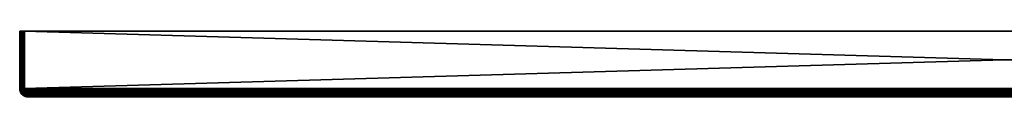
# Model space of a CAD drawing. Header units: inches. Extents: x 0 to 1200, y 503 to 543.
# Tile 1 of 2: x 0 to 600, y 503 to 543. Entities that reach past the tile are written whole.
import ezdxf

# ---------------------------------------------------------------- set-up
doc = ezdxf.new("R2010")
doc.units = ezdxf.units.IN
doc.header["$MEASUREMENT"] = 0
doc.layers.get('0').update_dxf_attribs({"true_color": 0x1c1cb1})

msp = doc.modelspace()

# ---------------------------------------------------------------- meshes
at = {"color": 53, "true_color": 0xe0c657}
mesh = msp.add_polyface(dxfattribs=at)
corners = [(2.48, 508.07, 528.3), (1.97, 543.07, 528.17), (1.97, 508.07, 528.17), (1.5, 543.07, 527.95), (1.5, 508.07, 527.95), (1.07, 543.07, 527.65), (1.07, 508.07, 527.65), (0.7, 543.07, 527.28), (0.7, 508.07, 527.28), (0.4, 543.07, 526.85), (0.4, 508.07, 526.85), (0.18, 543.07, 526.37), (0.18, 508.07, 526.37), (0.05, 543.07, 525.87), (0.05, 508.07, 525.87), (0, 508.07, 525.35), (0, 508.01, 525.35), (0.18, 508, 526.37), (1.5, 508, 527.95), (1.97, 508, 528.17), (0.05, 508, 525.87), (0.4, 508, 526.85), (0.7, 507.99, 527.28), (1.07, 507.99, 527.65), (2.48, 508, 528.3), (0.05, 507.39, -468.63), (0, 508.01, -468.65), (0, 508.07, -468.65), (1.5, 508.07, -471.25), (1.97, 508.07, -471.47), (1.97, 508, -471.47), (0.18, 508.07, -469.68), (0.4, 508.07, -470.15), (0.4, 508, -470.15), (0.05, 508.07, -469.17), (0.18, 508, -469.68), (0.05, 508, -469.17), (2.48, 508, -471.61), (2.48, 508.07, -471.61), (1.5, 508, -471.25), (1.07, 507.99, -470.95), (1.07, 508.07, -470.95), (0.7, 507.99, -470.58), (0.7, 508.07, -470.58)]
mesh.append_faces([[corners[k] for k in face] for face in [(0, 1, 2), (2, 3, 4), (4, 5, 6), (6, 7, 8), (8, 9, 10), (10, 11, 12), (12, 13, 14), (14, 15, 16), (10, 12, 17), (2, 4, 18), (0, 2, 19), (14, 16, 20), (20, 17, 12), (20, 12, 14), (21, 22, 8), (21, 8, 10), (22, 23, 6), (22, 6, 8), (23, 18, 4), (23, 4, 6), (10, 17, 21), (0, 19, 24), (2, 18, 19), (25, 16, 26), (26, 16, 15), (26, 15, 27), (28, 29, 30), (31, 32, 33), (34, 31, 35), (27, 34, 36), (27, 36, 26), (37, 30, 29), (37, 29, 38), (39, 40, 41), (39, 41, 28), (40, 42, 43), (40, 43, 41), (42, 33, 32), (42, 32, 43), (28, 30, 39), (34, 35, 36), (31, 33, 35)]], dxfattribs={"color": 53})
mesh = msp.add_polyface(dxfattribs=at)
corners = [(0, 508.07, 525.35), (0, 543.07, 525.35), (0, 508.07, -468.65), (0, 543.07, -468.65), (0.4, 543.07, -470.15), (0.18, 543.07, -469.68), (2.48, 543.07, -471.61), (3, 543.07, -471.65), (0.05, 543.07, -469.17), (0.05, 543.07, 525.87), (3, 543.07, 528.35), (0.18, 543.07, 526.37), (2.48, 543.07, 528.3), (0.4, 543.07, 526.85), (0.7, 543.07, 527.28), (1.07, 543.07, 527.65), (1.5, 543.07, 527.95), (1.97, 543.07, 528.17), (1.97, 543.07, -471.47), (1.5, 543.07, -471.25), (1.07, 543.07, -470.95), (0.7, 543.07, -470.58), (0.05, 508.07, -469.17), (0.18, 508.07, -469.68), (0.4, 508.07, -470.15), (0.7, 508.07, -470.58), (1.07, 508.07, -470.95), (1.5, 508.07, -471.25), (1.97, 508.07, -471.47), (2.48, 508.07, -471.61), (2.48, 508.07, 528.3), (1.97, 508.07, 528.17), (1.5, 508.07, 527.95), (1.07, 508.07, 527.65), (0.7, 508.07, 527.28), (0.4, 508.07, 526.85), (0.18, 508.07, 526.37), (0.05, 508.07, 525.87)]
mesh.append_faces([[corners[k] for k in face] for face in [(0, 1, 2), (2, 1, 3), (4, 5, 6), (6, 5, 7), (3, 7, 8), (8, 7, 5), (1, 9, 10), (10, 9, 11), (10, 11, 12), (12, 11, 13), (12, 13, 14), (14, 15, 12), (12, 15, 16), (12, 16, 17), (6, 18, 19), (19, 20, 6), (6, 20, 21), (6, 21, 4), (2, 3, 8), (2, 8, 22), (22, 8, 5), (22, 5, 23), (23, 5, 4), (23, 4, 24), (24, 4, 21), (24, 21, 25), (25, 21, 20), (25, 20, 26), (26, 20, 19), (26, 19, 27), (27, 19, 18), (27, 18, 28), (28, 18, 6), (28, 6, 29), (30, 12, 17), (31, 17, 16), (32, 16, 15), (33, 15, 14), (34, 14, 13), (35, 13, 11), (36, 11, 9), (37, 9, 1), (37, 1, 0)]], dxfattribs={"color": 53})
mesh = msp.add_polyface(dxfattribs=at)
corners = [(3, 508.07, 528.35), (1197, 543.07, 528.35), (3, 543.07, 528.35), (3, 508.07, -471.65), (3, 543.07, -471.65), (1197, 508.07, -471.65), (0, 543.07, -468.65), (0, 543.07, 525.35), (1200, 543.07, 525.35), (1197, 543.07, -471.65), (5, 503.07, 523.35), (4.76, 503.1, 523.96), (4.72, 503.1, 523.92), (4.43, 503.1, 523.63), (4.39, 503.1, 523.59), (4.47, 503.1, 523.67), (4.55, 503.09, 523.75), (4.51, 503.09, 523.71), (4.59, 503.09, 523.8), (4.63, 503.09, 523.84), (4.44, 503.19, 524.47), (4.67, 503.1, 523.88), (4.65, 503.15, 524.21), (5, 503.07, -466.65), (4.39, 503.1, -466.9), (3, 508.01, 528.35), (1197, 508.01, 528.35), (3.02, 507.39, 528.3), (1196.98, 507.39, 528.3), (3.03, 507.2, 528.26), (1196.97, 507.2, 528.26), (3.07, 506.76, 528.17), (1196.93, 506.76, 528.17), (3.12, 506.36, 528.04), (1196.88, 506.36, 528.04), (3.16, 506.12, 527.95), (4.43, 503.1, -466.94), (4.44, 503.19, -467.77), (4.65, 503.15, -467.52), (4.72, 503.1, -467.22), (4.76, 503.1, -467.26), (4.67, 503.1, -467.18), (4.59, 503.09, -467.1), (4.63, 503.09, -467.14), (4.55, 503.09, -467.06), (4.51, 503.09, -467.02), (4.47, 503.1, -466.98), (3, 508.01, -471.65), (1196.88, 506.36, -471.34), (3.16, 506.12, -471.26), (3.12, 506.36, -471.34), (1196.93, 506.76, -471.48), (3.07, 506.76, -471.48), (1196.98, 507.39, -471.61), (3.02, 507.39, -471.61), (1196.97, 507.2, -471.57), (3.03, 507.2, -471.57)]
mesh.append_faces([[corners[k] for k in face] for face in [(0, 1, 2), (3, 4, 5), (6, 7, 8), (8, 7, 2), (6, 9, 4), (10, 11, 12), (13, 14, 10), (10, 15, 13), (10, 16, 17), (10, 18, 16), (10, 19, 18), (17, 15, 10), (20, 21, 12), (12, 11, 20), (20, 11, 22), (21, 10, 12), (21, 19, 10), (23, 10, 24), (24, 10, 14), (0, 25, 26), (26, 25, 27), (28, 27, 29), (30, 29, 31), (32, 31, 33), (34, 33, 35), (23, 24, 36), (37, 38, 39), (39, 38, 40), (39, 40, 23), (23, 41, 39), (23, 42, 43), (23, 44, 42), (23, 45, 44), (43, 41, 23), (46, 23, 36), (46, 45, 23), (47, 3, 5), (48, 49, 50), (51, 50, 52), (47, 53, 54), (54, 55, 56), (56, 55, 52)]], dxfattribs={"color": 53})
mesh = msp.add_polyface(dxfattribs=at)
corners = [(1197, 508.07, 528.35), (1197, 543.07, 528.35), (3, 508.07, 528.35), (1197, 508.07, -471.65), (3, 543.07, -471.65), (1197, 543.07, -471.65), (1200, 543.07, 525.35), (1200, 543.07, -468.65), (0, 543.07, -468.65), (3, 543.07, 528.35), (1197, 508.01, 528.35), (3.02, 507.39, 528.3), (1196.98, 507.39, 528.3), (3.03, 507.2, 528.26), (1196.97, 507.2, 528.26), (3.07, 506.76, 528.17), (1196.93, 506.76, 528.17), (3.12, 506.36, 528.04), (1196.88, 506.36, 528.04), (3.16, 506.12, 527.95), (1196.84, 506.12, 527.95), (3.27, 505.57, 527.67), (1196.73, 505.57, 527.67), (3.29, 505.45, 527.61), (1196.71, 505.45, 527.61), (3.47, 504.86, 527.17), (1196.53, 504.86, 527.17), (1196.28, 504.24, 526.56), (1196.39, 504.46, 526.81), (3.61, 504.46, 526.81), (1196.51, 504.78, 527.12), (3.75, 504.15, 526.46), (1196.25, 504.15, 526.46), (3.92, 503.86, 526.06), (1196.08, 503.86, 526.06), (4, 503.74, 525.84), (1196, 503.74, 525.84), (4.1, 503.6, 525.6), (1195.9, 503.6, 525.6), (4.3, 503.38, 525.1), (1195.7, 503.38, 525.1), (4.32, 503.37, 525.06), (1195.68, 503.37, 525.06), (1195.28, 503.1, 523.92), (1195.24, 503.1, 523.96), (1195, 503.07, 523.35), (1196, 503.74, -469.15), (1195.9, 503.6, -468.91), (4.1, 503.6, -468.91), (1195.7, 503.38, -468.4), (3.92, 503.86, -469.36), (1196.08, 503.86, -469.36), (1196.53, 504.86, -470.48), (1196.51, 504.78, -470.42), (3.61, 504.46, -470.12), (1196.39, 504.46, -470.12), (3.72, 504.24, -469.86), (1196.28, 504.24, -469.86), (3.75, 504.15, -469.77), (1196.25, 504.15, -469.77), (3.47, 504.86, -470.48), (1196.71, 505.45, -470.91), (3.29, 505.45, -470.91), (1196.73, 505.57, -470.98), (3.27, 505.57, -470.98), (1196.84, 506.12, -471.26), (3.16, 506.12, -471.26), (1196.88, 506.36, -471.34), (3.12, 506.36, -471.34), (1196.93, 506.76, -471.48), (3.07, 506.76, -471.48), (1196.97, 507.2, -471.57), (1197, 508.01, -471.65), (3, 508.01, -471.65), (1196.98, 507.39, -471.61), (3.02, 507.39, -471.61), (1195, 503.07, -466.65), (1195.24, 503.1, -467.26), (1195.28, 503.1, -467.22)]
mesh.append_faces([[corners[k] for k in face] for face in [(0, 1, 2), (3, 4, 5), (6, 7, 8), (6, 9, 1), (7, 5, 8), (10, 0, 2), (10, 11, 12), (12, 13, 14), (14, 15, 16), (16, 17, 18), (18, 19, 20), (20, 21, 22), (22, 23, 24), (24, 25, 26), (27, 28, 29), (26, 29, 30), (30, 29, 28), (27, 31, 32), (32, 33, 34), (34, 35, 36), (36, 37, 38), (38, 39, 40), (40, 41, 42), (43, 44, 45), (46, 47, 48), (48, 47, 49), (50, 51, 46), (52, 53, 54), (54, 53, 55), (56, 55, 57), (58, 57, 59), (58, 59, 51), (52, 60, 61), (61, 62, 63), (63, 64, 65), (65, 66, 67), (67, 68, 69), (69, 70, 71), (3, 72, 73), (73, 72, 74), (75, 74, 71), (76, 77, 78)]], dxfattribs={"color": 53})
mesh = msp.add_polyface(dxfattribs=at)
corners = [(2.48, 508.07, -471.61), (2.48, 543.07, -471.61), (3, 543.07, -471.65), (3, 508.07, -471.65), (3, 508.07, 528.35), (3, 543.07, 528.35), (2.48, 543.07, 528.3), (2.48, 508.07, 528.3), (2.48, 508, 528.3), (3, 508.01, 528.35), (2.51, 507.33, 528.25), (3.02, 507.39, 528.3), (3.03, 507.2, 528.26), (2.59, 506.65, 528.1), (3.07, 506.76, 528.17), (2.91, 505.3, 527.48), (3.27, 505.57, 527.67), (2.72, 505.97, 527.85), (3.16, 506.12, 527.95), (3.12, 506.36, 528.04), (3.18, 504.64, 526.97), (3.49, 504.78, 527.12), (3.47, 504.86, 527.17), (3.29, 505.45, 527.61), (2.54, 505.18, 527.3), (2.87, 504.54, 526.78), (2.57, 504.46, 526.56), (3, 508.01, -471.65), (2.48, 508, -471.61), (3.02, 507.39, -471.61), (2.51, 507.33, -471.55), (3.03, 507.2, -471.57), (2.59, 506.65, -471.41), (3.07, 506.76, -471.48), (3.12, 506.36, -471.34), (2.72, 505.97, -471.16), (3.16, 506.12, -471.26), (2.91, 505.3, -470.78), (3.27, 505.57, -470.98), (3.29, 505.45, -470.91), (3.18, 504.64, -470.27), (3.47, 504.86, -470.48), (3.49, 504.78, -470.42), (3.61, 504.46, -470.12), (2.87, 504.54, -470.08), (2.54, 505.18, -470.6)]
mesh.append_faces([[corners[k] for k in face] for face in [(0, 1, 2), (0, 2, 3), (4, 5, 6), (4, 6, 7), (4, 7, 8), (4, 8, 9), (9, 8, 10), (9, 10, 11), (11, 10, 12), (12, 10, 13), (12, 13, 14), (15, 16, 17), (17, 16, 18), (17, 18, 13), (13, 18, 19), (13, 19, 14), (20, 21, 22), (20, 22, 15), (15, 22, 23), (15, 23, 16), (17, 24, 15), (15, 24, 25), (15, 25, 20), (24, 26, 25), (0, 3, 27), (0, 27, 28), (28, 27, 29), (28, 29, 30), (30, 29, 31), (30, 31, 32), (31, 33, 32), (32, 33, 34), (32, 34, 35), (35, 34, 36), (35, 36, 37), (36, 38, 37), (37, 38, 39), (37, 39, 40), (40, 39, 41), (41, 42, 40), (40, 42, 43), (40, 44, 45), (40, 45, 37)]], dxfattribs={"color": 53})
mesh = msp.add_polyface(dxfattribs=at)
corners = [(0.05, 508, 525.87), (0, 508.01, 525.35), (0.05, 507.39, 525.33), (0.1, 507.33, 525.84), (0.08, 507.2, 525.31), (0.25, 506.65, 525.76), (0.17, 506.76, 525.28), (0.31, 506.36, 525.22), (0.5, 505.97, 525.63), (0.4, 506.56, 526.23), (0.24, 507.28, 526.33), (0.18, 508, 526.37), (0.46, 507.25, 526.8), (0.7, 507.99, 527.28), (0.4, 508, 526.85), (0.62, 506.51, 526.67), (0.66, 505.86, 526.06), (0.31, 506.36, -468.53), (0.17, 506.76, -468.58), (0.08, 507.2, -468.62), (0.05, 507.39, -468.63), (0, 508.01, -468.65), (0.05, 508, -469.17), (0.1, 507.33, -469.14), (0.25, 506.65, -469.07), (0.4, 506.12, -468.49), (0.76, 507.23, -470.53), (0.46, 507.25, -470.1), (0.4, 508, -470.15), (0.18, 508, -469.68), (0.24, 507.28, -469.64), (0.4, 506.56, -469.53), (0.66, 505.86, -469.36), (0.62, 506.51, -469.98)]
mesh.append_faces([[corners[k] for k in face] for face in [(0, 1, 2), (0, 2, 3), (3, 2, 4), (3, 4, 5), (4, 6, 5), (5, 6, 7), (5, 7, 8), (8, 9, 5), (5, 9, 10), (5, 10, 3), (3, 10, 11), (3, 11, 0), (12, 13, 14), (14, 11, 10), (14, 10, 12), (12, 10, 9), (12, 9, 15), (15, 9, 16), (17, 7, 18), (18, 7, 6), (18, 6, 19), (6, 4, 19), (19, 4, 2), (19, 2, 20), (20, 2, 1), (21, 22, 23), (21, 23, 20), (20, 23, 19), (19, 23, 24), (19, 24, 18), (24, 25, 17), (24, 17, 18), (26, 27, 28), (22, 29, 30), (22, 30, 23), (23, 30, 31), (23, 31, 24), (24, 31, 32), (29, 28, 27), (29, 27, 30), (30, 27, 33), (30, 33, 31)]], dxfattribs={"color": 53})
mesh = msp.add_polyface(dxfattribs=at)
corners = [(0.5, 505.97, 525.63), (0.31, 506.36, 525.22), (0.4, 506.12, 525.19), (0.87, 505.3, 525.43), (0.68, 505.57, 525.08), (0.74, 505.45, 525.05), (1.38, 504.64, 525.17), (1.18, 504.86, 524.88), (1.05, 505.18, 525.81), (0.66, 505.86, 526.06), (0.4, 506.56, 526.23), (1.28, 505.1, 526.16), (1.18, 505.75, 526.84), (0.89, 505.79, 526.46), (0.92, 506.48, 527.08), (0.62, 506.51, 526.67), (1.27, 506.48, 527.43), (1.18, 504.86, -468.18), (1.23, 504.78, 524.86), (0.74, 505.45, -468.36), (0.68, 505.57, -468.38), (0.4, 506.12, -468.49), (0.31, 506.36, -468.53), (0.87, 505.3, -468.74), (0.5, 505.97, -468.93), (0.25, 506.65, -469.07), (1.38, 504.64, -468.47), (1.51, 505.75, -470.47), (1.18, 505.75, -470.14), (0.92, 506.48, -470.38), (0.89, 505.79, -469.77), (0.62, 506.51, -469.98), (0.66, 505.86, -469.36), (1.05, 505.18, -469.11), (1.57, 504.54, -468.78), (0.4, 506.56, -469.53), (1.28, 505.1, -469.47)]
mesh.append_faces([[corners[k] for k in face] for face in [(0, 1, 2), (0, 2, 3), (2, 4, 3), (3, 4, 5), (3, 5, 6), (6, 5, 7), (6, 8, 3), (3, 8, 9), (3, 9, 0), (0, 9, 10), (11, 12, 13), (13, 12, 14), (13, 14, 15), (12, 16, 14), (15, 9, 13), (13, 9, 8), (13, 8, 11), (17, 18, 7), (17, 7, 19), (19, 7, 5), (19, 5, 20), (20, 5, 4), (20, 4, 21), (21, 4, 2), (21, 2, 22), (22, 2, 1), (23, 20, 24), (24, 20, 21), (24, 21, 25), (26, 17, 23), (23, 17, 19), (23, 19, 20), (27, 28, 29), (28, 30, 31), (28, 31, 29), (25, 32, 24), (24, 32, 33), (24, 33, 23), (23, 33, 34), (35, 30, 32), (32, 30, 36), (32, 36, 33)]], dxfattribs={"color": 53})
mesh = msp.add_polyface(dxfattribs=at)
corners = [(0.62, 506.51, 526.67), (0.92, 506.48, 527.08), (0.76, 507.23, 527.22), (0.46, 507.25, 526.8), (0.7, 507.99, 527.28), (1.27, 506.48, 527.43), (1.13, 507.23, 527.59), (1.07, 507.99, 527.65), (1.68, 506.51, 527.72), (1.55, 507.25, 527.89), (1.5, 508, 527.95), (2.48, 508, 528.3), (1.97, 508, 528.17), (2.01, 507.28, 528.11), (2.51, 507.33, 528.25), (2.12, 506.56, 527.95), (2.59, 506.65, 528.1), (2.29, 505.86, 527.68), (2.72, 505.97, -471.16), (2.12, 506.56, -471.25), (2.59, 506.65, -471.41), (2.01, 507.28, -471.41), (2.51, 507.33, -471.55), (1.97, 508, -471.47), (2.48, 508, -471.61), (1.68, 506.51, -471.03), (1.27, 506.48, -470.73), (1.13, 507.23, -470.89), (1.55, 507.25, -471.19), (1.07, 507.99, -470.95), (1.5, 508, -471.25), (0.92, 506.48, -470.38), (0.76, 507.23, -470.53), (0.7, 507.99, -470.58), (0.62, 506.51, -469.98), (0.46, 507.25, -470.1), (0.4, 508, -470.15), (2.29, 505.86, -470.99), (0.4, 506.56, -469.53), (0.89, 505.79, -469.77)]
mesh.append_faces([[corners[k] for k in face] for face in [(0, 1, 2), (0, 2, 3), (3, 2, 4), (1, 5, 6), (1, 6, 2), (2, 6, 7), (2, 7, 4), (5, 8, 9), (5, 9, 6), (6, 9, 10), (6, 10, 7), (11, 12, 13), (11, 13, 14), (14, 13, 15), (14, 15, 16), (16, 15, 17), (12, 10, 9), (12, 9, 13), (13, 9, 8), (13, 8, 15), (18, 19, 20), (20, 19, 21), (20, 21, 22), (22, 21, 23), (22, 23, 24), (25, 26, 27), (25, 27, 28), (28, 27, 29), (28, 29, 30), (26, 31, 32), (26, 32, 27), (27, 32, 33), (27, 33, 29), (31, 34, 35), (31, 35, 32), (32, 36, 33), (30, 23, 21), (30, 21, 28), (28, 21, 19), (28, 19, 25), (25, 19, 37), (38, 34, 39)]], dxfattribs={"color": 53})
mesh = msp.add_polyface(dxfattribs=at)
corners = [(1.18, 504.86, 524.88), (1.23, 504.78, 524.86), (1.38, 504.64, 525.17), (1.57, 504.54, 525.48), (1.05, 505.18, 525.81), (1.78, 504.46, 525.77), (1.54, 505.06, 526.5), (1.28, 505.1, 526.16), (1.18, 505.75, 526.84), (2.03, 504.43, 526.06), (1.85, 505.06, 526.8), (1.51, 505.75, 527.17), (1.27, 506.48, 527.43), (2.29, 504.43, 526.32), (2.18, 505.1, 527.07), (1.89, 505.79, 527.46), (1.68, 506.51, 527.72), (2.59, 506.65, 528.1), (2.29, 505.86, 527.68), (2.72, 505.97, 527.85), (2.54, 505.18, 527.3), (2.12, 506.56, 527.95), (2.57, 504.46, 526.56), (1.38, 504.64, -468.47), (1.23, 504.78, -468.16), (1.18, 504.86, -468.18), (2.91, 505.3, -470.78), (2.54, 505.18, -470.6), (2.29, 505.86, -470.99), (2.72, 505.97, -471.16), (2.12, 506.56, -471.25), (2.57, 504.46, -469.87), (1.85, 505.06, -470.11), (2.18, 505.1, -470.38), (1.51, 505.75, -470.47), (1.89, 505.79, -470.76), (1.27, 506.48, -470.73), (1.68, 506.51, -471.03), (2.29, 504.43, -469.63), (1.54, 505.06, -469.8), (1.18, 505.75, -470.14), (0.92, 506.48, -470.38), (2.03, 504.43, -469.36), (1.28, 505.1, -469.47), (0.89, 505.79, -469.77), (2.87, 504.54, -470.08), (0.87, 505.3, -468.74), (1.57, 504.54, -468.78), (1.05, 505.18, -469.11), (1.78, 504.46, -469.08)]
mesh.append_faces([[corners[k] for k in face] for face in [(0, 1, 2), (2, 3, 4), (5, 6, 7), (7, 6, 8), (9, 10, 6), (6, 10, 11), (6, 11, 8), (8, 11, 12), (13, 14, 10), (10, 14, 15), (10, 15, 11), (11, 15, 16), (11, 16, 12), (7, 4, 3), (17, 18, 19), (19, 18, 20), (21, 16, 15), (21, 15, 18), (18, 15, 14), (18, 14, 20), (20, 14, 22), (23, 24, 25), (26, 27, 28), (26, 28, 29), (29, 28, 30), (31, 32, 33), (33, 32, 34), (33, 34, 35), (35, 34, 36), (35, 36, 37), (38, 39, 32), (32, 39, 40), (32, 40, 34), (34, 41, 36), (42, 43, 39), (39, 43, 44), (39, 44, 40), (37, 28, 35), (35, 28, 27), (35, 27, 33), (33, 27, 45), (46, 47, 23), (48, 43, 49)]], dxfattribs={"color": 53})
mesh = msp.add_polyface(dxfattribs=at)
corners = [(1.38, 504.64, 525.17), (1.23, 504.78, 524.86), (1.53, 504.46, 524.73), (1.69, 504.34, 525.01), (1.79, 504.24, 524.63), (2.04, 504.05, 524.83), (1.89, 504.15, 524.59), (2.29, 503.86, 524.43), (2.22, 503.97, 525.07), (1.87, 504.24, 525.28), (1.57, 504.54, 525.48), (2.08, 504.18, 525.55), (2.03, 504.43, 526.06), (1.78, 504.46, 525.77), (1.54, 505.06, 526.5), (2.29, 504.43, 526.32), (1.85, 505.06, 526.8), (1.28, 505.1, 526.16), (1.18, 504.86, -468.18), (1.23, 504.78, -468.16), (1.53, 504.46, -468.04), (1.79, 504.24, -467.94), (1.89, 504.15, -467.9), (2.29, 503.86, -467.74), (1.69, 504.34, -468.32), (1.38, 504.64, -468.47), (2.04, 504.05, -468.14), (2.29, 504.43, -469.63), (2.03, 504.43, -469.36), (1.54, 505.06, -469.8), (2.3, 504.15, -469.11), (2.08, 504.18, -468.85), (1.78, 504.46, -469.08), (1.28, 505.1, -469.47), (1.57, 504.54, -468.78), (1.87, 504.24, -468.59), (2.22, 503.97, -468.37), (1.05, 505.18, -469.11), (2.4, 503.92, -468.61)]
mesh.append_faces([[corners[k] for k in face] for face in [(0, 1, 2), (0, 2, 3), (3, 2, 4), (3, 4, 5), (4, 6, 5), (5, 6, 7), (5, 8, 9), (5, 9, 3), (3, 9, 10), (3, 10, 0), (11, 12, 13), (13, 12, 14), (12, 15, 16), (17, 10, 13), (13, 10, 9), (13, 9, 11), (11, 9, 8), (18, 19, 2), (2, 19, 20), (2, 20, 4), (4, 20, 21), (4, 21, 6), (6, 21, 22), (6, 22, 23), (2, 1, 18), (24, 19, 25), (22, 21, 24), (24, 21, 20), (24, 20, 19), (24, 26, 22), (27, 28, 29), (30, 31, 32), (30, 32, 28), (28, 32, 33), (25, 34, 35), (25, 35, 24), (24, 35, 36), (24, 36, 26), (37, 32, 34), (34, 32, 31), (34, 31, 35), (35, 31, 38)]], dxfattribs={"color": 53})
mesh = msp.add_polyface(dxfattribs=at)
corners = [(2.04, 504.05, 524.83), (2.29, 503.86, 524.43), (2.44, 503.78, 524.63), (2.5, 503.74, 524.35), (2.88, 503.55, 524.41), (2.6, 503.72, 524.83), (2.22, 503.97, 525.07), (2.77, 503.68, 525.03), (2.61, 503.89, 525.53), (2.4, 503.92, 525.3), (2.3, 504.15, 525.8), (2.08, 504.18, 525.55), (2.03, 504.43, 526.06), (2.54, 504.15, 526.05), (2.29, 504.43, 526.32), (2.8, 504.18, 526.27), (2.57, 504.46, 526.56), (2.18, 505.1, 527.07), (1.89, 504.15, 524.59), (2.29, 503.86, -467.74), (2.5, 503.74, -467.65), (2.74, 503.6, 524.25), (1.89, 504.15, -467.9), (2.04, 504.05, -468.14), (2.44, 503.78, -467.94), (2.74, 503.6, -467.55), (2.8, 504.18, -469.57), (2.54, 504.15, -469.35), (2.29, 504.43, -469.63), (2.57, 504.46, -469.87), (1.85, 505.06, -470.11), (2.82, 503.89, -469.04), (2.61, 503.89, -468.83), (2.3, 504.15, -469.11), (2.03, 504.43, -469.36), (2.4, 503.92, -468.61), (2.08, 504.18, -468.85), (2.18, 505.1, -470.38), (2.87, 504.54, -470.08), (2.22, 503.97, -468.37), (2.6, 503.72, -468.14), (1.87, 504.24, -468.59), (2.77, 503.68, -468.33)]
mesh.append_faces([[corners[k] for k in face] for face in [(0, 1, 2), (2, 1, 3), (2, 3, 4), (4, 5, 2), (2, 5, 6), (2, 6, 0), (7, 8, 9), (9, 8, 10), (9, 10, 11), (11, 10, 12), (8, 13, 10), (10, 13, 14), (10, 14, 12), (13, 15, 16), (13, 16, 14), (14, 16, 17), (11, 6, 9), (9, 6, 5), (9, 5, 7), (18, 19, 1), (1, 19, 20), (1, 20, 3), (3, 20, 21), (22, 23, 24), (22, 24, 19), (19, 24, 20), (20, 24, 25), (26, 27, 28), (26, 28, 29), (29, 28, 30), (31, 32, 33), (31, 33, 27), (27, 33, 34), (27, 34, 28), (32, 35, 36), (32, 36, 33), (37, 38, 29), (23, 39, 40), (23, 40, 24), (41, 35, 39), (39, 35, 42), (39, 42, 40)]], dxfattribs={"color": 53})
mesh = msp.add_polyface(dxfattribs=at)
corners = [(3.34, 504.34, 526.66), (3.49, 504.78, 527.12), (3.18, 504.64, 526.97), (3.75, 504.15, 526.46), (3.72, 504.24, 526.56), (3.61, 504.46, 526.81), (3.52, 504.05, 526.31), (3.72, 503.78, 525.91), (3.92, 503.86, 526.06), (2.61, 503.89, 525.53), (2.82, 503.89, 525.74), (2.54, 504.15, 526.05), (3.05, 503.92, 525.94), (2.8, 504.18, 526.27), (2.87, 504.54, 526.78), (3.06, 504.24, 526.47), (3.28, 503.97, 526.13), (3.52, 503.72, 525.75), (2.57, 504.46, 526.56), (3.32, 503.68, 525.58), (3.18, 504.64, -470.27), (3.61, 504.46, -470.12), (3.34, 504.34, -469.96), (3.72, 504.24, -469.86), (3.52, 504.05, -469.61), (3.75, 504.15, -469.77), (3.92, 503.86, -469.36), (3.72, 503.78, -469.22), (3.52, 503.72, -469.06), (3.28, 503.97, -469.44), (3.06, 504.24, -469.78), (2.87, 504.54, -470.08), (3.32, 503.68, -468.89), (2.82, 503.89, -469.04), (3.05, 503.92, -469.25), (2.54, 504.15, -469.35), (2.8, 504.18, -469.57), (2.94, 503.66, -468.52), (2.4, 503.92, -468.61), (2.61, 503.89, -468.83), (2.57, 504.46, -469.87)]
mesh.append_faces([[corners[k] for k in face] for face in [(0, 1, 2), (3, 4, 0), (0, 4, 5), (0, 5, 1), (0, 6, 3), (3, 6, 7), (3, 7, 8), (9, 10, 11), (10, 12, 13), (10, 13, 11), (2, 14, 15), (2, 15, 0), (0, 15, 16), (0, 16, 6), (6, 16, 17), (6, 17, 7), (14, 18, 13), (14, 13, 15), (15, 13, 12), (15, 12, 16), (16, 12, 19), (20, 21, 22), (22, 21, 23), (22, 23, 24), (23, 25, 24), (24, 25, 26), (24, 26, 27), (27, 28, 29), (27, 29, 24), (24, 29, 30), (24, 30, 22), (22, 30, 31), (22, 31, 20), (32, 33, 34), (34, 33, 35), (34, 35, 36), (37, 38, 39), (40, 31, 30), (40, 30, 36), (36, 30, 29), (36, 29, 34), (34, 29, 28)]], dxfattribs={"color": 53})
mesh = msp.add_polyface(dxfattribs=at)
corners = [(1195, 503.07, -466.65), (1195, 503.07, 523.35), (5, 503.07, -466.65), (5, 503.07, 523.35), (1196.84, 506.12, 527.95), (3.16, 506.12, 527.95), (3.27, 505.57, 527.67), (1196.73, 505.57, 527.67), (3.29, 505.45, 527.61), (1196.71, 505.45, 527.61), (3.47, 504.86, 527.17), (3.49, 504.78, 527.12), (1196.53, 504.86, 527.17), (3.61, 504.46, 526.81), (3.72, 504.24, 526.56), (1196.28, 504.24, 526.56), (3.75, 504.15, 526.46), (1196.25, 504.15, 526.46), (3.92, 503.86, 526.06), (1196.08, 503.86, 526.06), (4, 503.74, 525.84), (1196, 503.74, 525.84), (4.1, 503.6, 525.6), (1195.9, 503.6, 525.6), (4.3, 503.38, 525.1), (1195.7, 503.38, 525.1), (4.32, 503.37, 525.06), (1195.68, 503.37, 525.06), (4.52, 503.21, 524.54), (1195.48, 503.21, 524.54), (4.65, 503.15, 524.21), (1195.35, 503.15, 524.21), (4.76, 503.1, 523.96), (1195.24, 503.1, 523.96), (1195.24, 503.1, -467.26), (4.76, 503.1, -467.26), (1195.35, 503.15, -467.52), (4.65, 503.15, -467.52), (1195.48, 503.21, -467.85), (4.52, 503.21, -467.85), (1195.68, 503.37, -468.36), (4.1, 503.6, -468.91), (1195.7, 503.38, -468.4), (4.3, 503.38, -468.4), (4.32, 503.37, -468.36), (3.75, 504.15, -469.77), (1196.08, 503.86, -469.36), (3.92, 503.86, -469.36), (1196, 503.74, -469.15), (4, 503.74, -469.15), (3.61, 504.46, -470.12), (1196.39, 504.46, -470.12), (3.72, 504.24, -469.86), (1196.28, 504.24, -469.86), (3.49, 504.78, -470.42), (1196.53, 504.86, -470.48), (3.47, 504.86, -470.48), (1196.71, 505.45, -470.91), (3.29, 505.45, -470.91), (1196.73, 505.57, -470.98), (3.27, 505.57, -470.98), (1196.84, 506.12, -471.26), (3.16, 506.12, -471.26)]
mesh.append_faces([[corners[k] for k in face] for face in [(0, 1, 2), (2, 1, 3), (4, 5, 6), (7, 6, 8), (9, 8, 10), (10, 11, 12), (12, 11, 13), (13, 14, 15), (15, 14, 16), (17, 16, 18), (19, 18, 20), (21, 20, 22), (23, 22, 24), (25, 24, 26), (27, 26, 28), (27, 28, 29), (29, 28, 30), (29, 30, 31), (31, 30, 32), (31, 32, 33), (33, 32, 3), (33, 3, 1), (0, 2, 34), (34, 2, 35), (34, 35, 36), (36, 35, 37), (36, 37, 38), (38, 37, 39), (38, 39, 40), (41, 42, 43), (43, 42, 40), (43, 40, 44), (44, 40, 39), (45, 46, 47), (47, 48, 49), (49, 48, 41), (50, 51, 52), (52, 53, 45), (50, 54, 55), (55, 54, 56), (57, 56, 58), (59, 58, 60), (61, 60, 62)]], dxfattribs={"color": 53})
mesh = msp.add_polyface(dxfattribs=at)
corners = [(2.5, 503.74, 524.35), (2.74, 503.6, 524.25), (2.88, 503.55, 524.41), (3.25, 503.38, 524.05), (3.36, 503.35, 524.17), (3.47, 503.32, 524.29), (3.01, 503.5, 524.57), (2.6, 503.72, 524.83), (3.16, 503.47, 524.73), (3.31, 503.46, 524.89), (2.94, 503.66, 525.22), (2.77, 503.68, 525.03), (2.61, 503.89, 525.53), (3.46, 503.46, 525.04), (3.13, 503.66, 525.4), (2.82, 503.89, 525.74), (3.32, 503.68, 525.58), (3.05, 503.92, 525.94), (2.5, 503.74, -467.65), (2.74, 503.6, -467.55), (3.25, 503.38, -467.35), (3.29, 503.37, -467.34), (3.29, 503.37, 524.03), (3.36, 503.35, -467.47), (2.44, 503.78, -467.94), (2.88, 503.55, -467.72), (3.32, 503.68, -468.89), (3.13, 503.66, -468.71), (2.82, 503.89, -469.04), (3.46, 503.46, -468.34), (3.31, 503.46, -468.19), (2.94, 503.66, -468.52), (2.61, 503.89, -468.83), (3.16, 503.47, -468.04), (2.77, 503.68, -468.33), (2.4, 503.92, -468.61), (3.05, 503.92, -469.25), (3.52, 503.72, -469.06), (2.6, 503.72, -468.14), (3.01, 503.5, -467.88), (3.47, 503.32, -467.59), (3.58, 503.3, -467.71)]
mesh.append_faces([[corners[k] for k in face] for face in [(0, 1, 2), (2, 1, 3), (2, 3, 4), (4, 5, 6), (4, 6, 2), (2, 6, 7), (8, 9, 10), (8, 10, 11), (11, 10, 12), (9, 13, 14), (9, 14, 10), (10, 14, 15), (10, 15, 12), (14, 16, 17), (14, 17, 15), (11, 7, 6), (11, 6, 8), (8, 6, 5), (18, 19, 1), (1, 19, 20), (1, 20, 3), (3, 20, 21), (3, 21, 22), (23, 20, 19), (19, 24, 25), (19, 25, 23), (26, 27, 28), (29, 30, 31), (29, 31, 27), (27, 31, 32), (27, 32, 28), (30, 33, 34), (30, 34, 31), (31, 34, 35), (36, 37, 26), (24, 38, 39), (24, 39, 25), (25, 39, 40), (25, 40, 23), (38, 34, 33), (38, 33, 39), (39, 33, 41)]], dxfattribs={"color": 53})
mesh = msp.add_polyface(dxfattribs=at)
corners = [(3.36, 503.35, 524.17), (3.25, 503.38, 524.05), (3.29, 503.37, 524.03), (3.88, 503.19, 523.91), (3.8, 503.21, 523.83), (3.96, 503.18, 523.99), (3.47, 503.32, 524.29), (4.04, 503.17, 524.07), (3.7, 503.29, 524.53), (3.58, 503.3, 524.41), (3.31, 503.46, 524.89), (3.16, 503.47, 524.73), (3.82, 503.29, 524.65), (3.46, 503.46, 525.04), (3.94, 503.3, 524.76), (3.62, 503.47, 525.19), (3.32, 503.68, 525.58), (3.13, 503.66, 525.4), (3.72, 503.78, 525.91), (3.52, 503.72, 525.75), (3.78, 503.5, 525.33), (3.28, 503.97, 526.13), (3.8, 503.21, -467.13), (3.29, 503.37, -467.34), (3.25, 503.38, -467.35), (3.36, 503.35, -467.47), (3.88, 503.19, -467.21), (3.94, 503.55, -468.78), (3.78, 503.5, -468.64), (3.52, 503.72, -469.06), (3.72, 503.78, -469.22), (3.94, 503.3, -468.07), (3.82, 503.29, -467.95), (3.46, 503.46, -468.34), (3.62, 503.47, -468.49), (3.13, 503.66, -468.71), (3.32, 503.68, -468.89), (3.7, 503.29, -467.83), (3.31, 503.46, -468.19), (3.58, 503.3, -467.71), (3.16, 503.47, -468.04), (3.47, 503.32, -467.59), (3.96, 503.18, -467.29), (3.01, 503.5, -467.88), (4.04, 503.17, -467.37)]
mesh.append_faces([[corners[k] for k in face] for face in [(0, 1, 2), (0, 2, 3), (2, 4, 3), (3, 5, 6), (3, 6, 0), (7, 8, 9), (9, 8, 10), (9, 10, 11), (8, 12, 13), (8, 13, 10), (12, 14, 15), (12, 15, 13), (13, 15, 16), (13, 16, 17), (11, 6, 9), (9, 6, 5), (18, 19, 20), (21, 16, 19), (19, 16, 15), (19, 15, 20), (20, 15, 14), (22, 4, 23), (2, 23, 4), (24, 25, 23), (23, 25, 26), (23, 26, 22), (27, 28, 29), (27, 29, 30), (31, 32, 33), (31, 33, 34), (34, 33, 35), (34, 35, 36), (32, 37, 38), (32, 38, 33), (37, 39, 40), (37, 40, 38), (36, 29, 28), (36, 28, 34), (25, 41, 42), (25, 42, 26), (43, 39, 41), (41, 39, 44)]], dxfattribs={"color": 53})
mesh = msp.add_polyface(dxfattribs=at)
corners = [(3.92, 503.86, 526.06), (3.72, 503.78, 525.91), (4, 503.74, 525.84), (4.1, 503.6, 525.6), (3.94, 503.55, 525.47), (4.18, 503.35, 524.99), (3.88, 503.19, 523.91), (3.8, 503.21, 523.83), (4.13, 503.15, 523.69), (4.43, 503.1, 523.63), (3.96, 503.18, 523.99), (4.04, 503.17, 524.07), (4.12, 503.17, 524.15), (3.7, 503.29, 524.53), (4.2, 503.17, 524.23), (3.82, 503.29, 524.65), (4.28, 503.17, 524.31), (3.94, 503.3, 524.76), (3.58, 503.3, 524.41), (4.47, 503.1, 523.67), (3.78, 503.5, 525.33), (4.06, 503.32, 524.88), (4.13, 503.15, -467), (3.8, 503.21, -467.13), (3.72, 503.78, -469.22), (3.92, 503.86, -469.36), (4, 503.74, -469.15), (3.94, 503.55, -468.78), (4.1, 503.6, -468.91), (4.3, 503.38, -468.4), (4.18, 503.35, -468.29), (4.06, 503.32, -468.18), (3.78, 503.5, -468.64), (4.28, 503.17, -467.62), (4.2, 503.17, -467.54), (3.82, 503.29, -467.95), (3.94, 503.3, -468.07), (4.12, 503.17, -467.46), (3.7, 503.29, -467.83), (4.04, 503.17, -467.37), (3.58, 503.3, -467.71), (3.62, 503.47, -468.49), (4.36, 503.18, -467.69), (3.88, 503.19, -467.21), (3.96, 503.18, -467.29), (4.47, 503.1, -466.98), (4.39, 503.1, -466.9), (3.47, 503.32, -467.59), (4.51, 503.09, -467.02)]
mesh.append_faces([[corners[k] for k in face] for face in [(0, 1, 2), (2, 1, 3), (3, 1, 4), (3, 4, 5), (6, 7, 8), (6, 8, 9), (9, 10, 6), (11, 12, 13), (12, 14, 15), (12, 15, 13), (14, 16, 17), (14, 17, 15), (18, 10, 11), (11, 10, 19), (1, 20, 4), (4, 20, 21), (4, 21, 5), (20, 17, 21), (21, 17, 16), (22, 8, 23), (23, 8, 7), (24, 25, 26), (24, 26, 27), (26, 28, 27), (27, 28, 29), (27, 29, 30), (30, 31, 32), (30, 32, 27), (33, 34, 35), (33, 35, 36), (34, 37, 38), (34, 38, 35), (37, 39, 40), (37, 40, 38), (41, 32, 31), (41, 31, 36), (36, 31, 42), (43, 44, 45), (43, 46, 22), (43, 22, 23), (47, 39, 44), (44, 39, 48)]], dxfattribs={"color": 53})
mesh = msp.add_polyface(dxfattribs=at)
corners = [(4.18, 503.35, 524.99), (4.3, 503.38, 525.1), (4.1, 503.6, 525.6), (4.32, 503.37, 525.06), (4.44, 503.19, 524.47), (4.52, 503.21, 524.54), (4.43, 503.1, 523.63), (4.13, 503.15, 523.69), (4.39, 503.1, 523.59), (4.47, 503.1, 523.67), (3.96, 503.18, 523.99), (4.51, 503.09, 523.71), (4.55, 503.09, 523.75), (4.12, 503.17, 524.15), (4.04, 503.17, 524.07), (4.59, 503.09, 523.8), (4.2, 503.17, 524.23), (4.63, 503.09, 523.84), (4.28, 503.17, 524.31), (4.06, 503.32, 524.88), (4.36, 503.18, 524.39), (4.67, 503.1, 523.88), (4.65, 503.15, 524.21), (4.39, 503.1, -466.9), (4.13, 503.15, -467), (4.18, 503.35, -468.29), (4.3, 503.38, -468.4), (4.32, 503.37, -468.36), (4.44, 503.19, -467.77), (4.52, 503.21, -467.85), (4.65, 503.15, -467.52), (4.72, 503.1, -467.22), (4.67, 503.1, -467.18), (4.36, 503.18, -467.69), (4.06, 503.32, -468.18), (4.63, 503.09, -467.14), (4.59, 503.09, -467.1), (4.2, 503.17, -467.54), (4.28, 503.17, -467.62), (4.55, 503.09, -467.06), (4.12, 503.17, -467.46), (4.51, 503.09, -467.02), (4.04, 503.17, -467.37), (3.94, 503.3, -468.07), (3.88, 503.19, -467.21), (4.47, 503.1, -466.98), (4.43, 503.1, -466.94), (3.96, 503.18, -467.29)]
mesh.append_faces([[corners[k] for k in face] for face in [(0, 1, 2), (1, 0, 3), (3, 0, 4), (3, 4, 5), (6, 7, 8), (6, 9, 10), (11, 12, 13), (11, 13, 14), (12, 15, 16), (12, 16, 13), (15, 17, 18), (15, 18, 16), (14, 9, 11), (0, 19, 20), (0, 20, 4), (4, 20, 21), (4, 22, 5), (19, 18, 20), (20, 18, 17), (20, 17, 21), (23, 8, 24), (24, 8, 7), (25, 26, 27), (25, 27, 28), (27, 29, 28), (28, 29, 30), (31, 32, 33), (31, 33, 28), (28, 33, 34), (28, 34, 25), (35, 36, 37), (35, 37, 38), (36, 39, 40), (36, 40, 37), (39, 41, 42), (39, 42, 40), (43, 33, 38), (38, 33, 32), (38, 32, 35), (44, 45, 46), (46, 23, 44), (47, 41, 45)]], dxfattribs={"color": 53})

doc.saveas('drawing.dxf')
